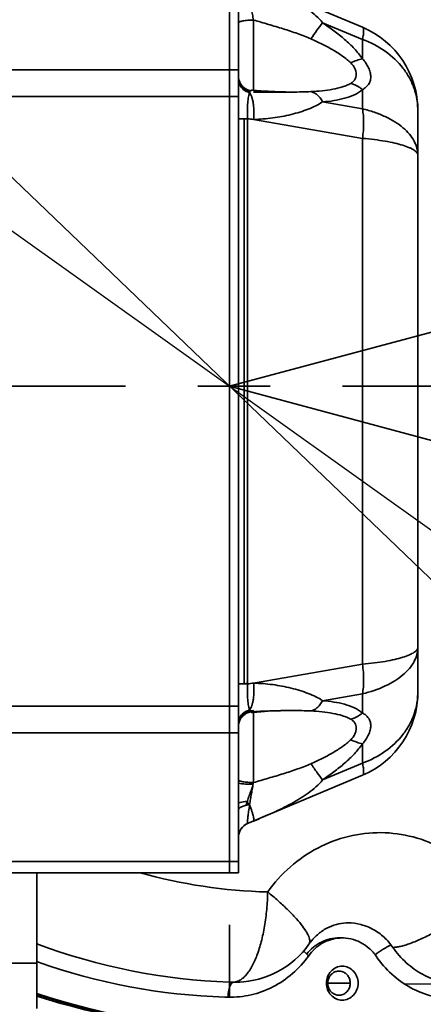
# Model space of a CAD drawing. Header units: millimetres. Extents: x 3881 to 9821, y -2100 to 2100.
# Tile 19 of 27: x 8565 to 8618, y 496 to 626. Entities that reach past the tile are written whole.
import ezdxf

# ---------------------------------------------------------------- set-up
doc = ezdxf.new("R2010")
doc.units = ezdxf.units.MM
doc.header["$PDSIZE"] = -5
doc.linetypes.add('CENTER', pattern=[0.6, 0.375, -0.075, 0.075, -0.075])
doc.layers.get('0').update_dxf_attribs({"lineweight": 35})
doc.layers.add('尺寸线层', color=3, linetype='Continuous', lineweight=18)
doc.layers.add('粗实线层', color=7, linetype='Continuous', lineweight=35)
doc.styles.add('标准', font='FSGB2312.ttf', dxfattribs={"width": 0.667})
doc.dimstyles.new('标准', dxfattribs={"dimscale": 20, "dimtxt": 3.5, "dimasz": 4, "dimexe": 2, "dimexo": 0, "dimtad": 1, "dimdsep": 46, "dimtxsty": '标准', "dimblk": '_CAXARROW', "dimcen": 0, "dimdle": 6, "dimazin": 2, "dimtfac": 0.707107, "dimtdec": 3, "dimtmove": 2, "dimatfit": 3, "dimfxl": 1, "dimfrac": 2, "dimtolj": 1, "dimarcsym": 1})

# ---------------------------------------------------------------- blocks, each defined once
blk = doc.blocks.new('_CAXARROW')
blk.add_hatch(color=0).paths.add_polyline_path([(0, 0), (-1, 0.125), (-1, -0.125)], flags=0)
blk = doc.blocks.new('*D25')
at = {"layer": 'Defpoints', "color": 0, "transparency": 16777216}
for p in [(9571.23, 839.87), (9135.51, 625.18), (8592.75, 577.69), (8592.75, 577.69), (9571.23, 315.51)]:
    blk.add_point(p, dxfattribs=at)
at = {"layer": '尺寸线层', "color": 0, "linetype": 'Continuous', "lineweight": -2, "transparency": 16777216}
for start, end in [(4.275, 6.5795), (353.4205, 354.2711)]:
    blk.add_arc((8592.75, 577.69), 544.84, start, end, dxfattribs=at)
at = {"layer": '尺寸线层', "color": 0, "lineweight": -2, "transparency": 16777216, "xscale": 80, "yscale": 80, "zscale": 80}
for p, rotation in [((9119.02, 718.7), 100.7897579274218), ((9119.02, 436.68), 259.2102420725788)]:
    blk.add_blockref('_CAXARROW', p, dxfattribs=dict(at, rotation=rotation))
at = {"layer": '尺寸线层', "color": 0, "transparency": 16777216, "insert": (9137.54, 570.8), "char_height": 70, "width": 191.8826, "attachment_point": 5, "style": '标准', "bg_fill": 3, "box_fill_scale": 1.1, "bg_fill_color": 256, "bg_fill_true_color": 13158600, "bg_fill_transparency": 0}
blk.add_mtext('\\A1;30°', dxfattribs=at)
blk = doc.blocks.new('*D26')
at = {"layer": 'Defpoints', "color": 0, "transparency": 16777216}
blk.add_point((8776.81, 401.21), dxfattribs=at)
at = {"layer": '尺寸线层', "color": 0, "linetype": 'Continuous', "lineweight": -2, "transparency": 16777216}
blk.add_line((8719.07, 456.58), (8466.43, 698.8), dxfattribs=at)
at = {"layer": '尺寸线层', "color": 0, "lineweight": -2, "transparency": 16777216, "xscale": 80, "yscale": 80, "zscale": 80, "rotation": 316.206092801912}
blk.add_blockref('_CAXARROW', (8776.81, 401.21), dxfattribs=at)
at = {"layer": '尺寸线层', "color": 0, "transparency": 16777216, "insert": (8266.42, 890.56), "char_height": 70, "width": 321.4406, "attachment_point": 5, "rotation": 316.2061, "style": '标准', "bg_fill": 3, "box_fill_scale": 1.1, "bg_fill_color": 256, "bg_fill_true_color": 13158600, "bg_fill_transparency": 0}
blk.add_mtext('\\A1;%%C510', dxfattribs=at)
at = {"layer": 'Defpoints', "color": 0, "transparency": 16777216}
blk.add_point((8408.68, 754.17), dxfattribs=at)
at = {"layer": '尺寸线层', "color": 0, "lineweight": -2, "transparency": 16777216, "xscale": 80, "yscale": 80, "zscale": 80, "rotation": 136.2060928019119}
blk.add_blockref('_CAXARROW', (8408.68, 754.17), dxfattribs=at)
blk = doc.blocks.new('*D27')
at = {"layer": 'Defpoints', "color": 0, "transparency": 16777216}
for p in [(7834.55, 1118.84), (9350.94, 36.54)]:
    blk.add_point(p, dxfattribs=at)
at = {"layer": '尺寸线层', "color": 0, "linetype": 'Continuous', "lineweight": -2, "transparency": 16777216}
blk.add_line((9285.82, 83.02), (7899.67, 1072.36), dxfattribs=at)
at = {"layer": '尺寸线层', "color": 0, "lineweight": -2, "transparency": 16777216, "xscale": 80, "yscale": 80, "zscale": 80}
for p, rotation in [((7834.55, 1118.84), 144.4833009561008), ((9350.94, 36.54), 324.4833009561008)]:
    blk.add_blockref('_CAXARROW', p, dxfattribs=dict(at, rotation=rotation))
at = {"layer": '尺寸线层', "color": 0, "transparency": 16777216, "insert": (7631.39, 1263.84), "char_height": 70, "width": 394.9707, "attachment_point": 5, "rotation": 324.4833, "style": '标准', "bg_fill": 3, "box_fill_scale": 1.1, "bg_fill_color": 256, "bg_fill_true_color": 13158600, "bg_fill_transparency": 0}
blk.add_mtext('\\A1;%%C2043', dxfattribs=at)

msp = doc.modelspace()

# ---------------------------------------------------------------- linework, layer by layer
at = {"color": 8}
for q in [(9492.508, 818.78), (9492.508, 336.599)]:
    msp.add_line((8592.746, 577.69), q, dxfattribs=at)
at = {"color": 1, "linetype": 'CENTER', "ltscale": 128.016}
for p, q in [((8592.746, 439.09), (8592.746, 716.29)), ((8454.146, 577.69), (8731.346, 577.69))]:
    msp.add_line(p, q, dxfattribs=at)
at = {"color": 0, "linetype": 'Continuous'}
for p, q in [((8592.746, 638.2), (8592.746, 513.2)), ((8593.946, 513.2), (8593.946, 638.2)), ((8595.171, 631.685), (8610.395, 625.289)), ((8595.946, 626.245), (8595.946, 616.942)), ((8605.111, 625.889), (8610.395, 623.669)), ((8610.395, 621.107), (8610.395, 623.669)), ((8593.946, 619.664), (8390.82, 619.664)), ((8596.929, 616.861), (8595.762, 616.957)), ((8601.064, 616.7), (8595.946, 616.7)), ((8610.395, 614.472), (8610.395, 617.033)), ((8593.946, 616.129), (8390.82, 616.129)), ((8610.395, 614.472), (8605.111, 615.392)), ((8617.746, 614.226), (8617.746, 537.174)), ((8595.171, 613.162), (8593.946, 613.162)), ((8594.707, 538.238), (8594.707, 613.162)), ((8595.171, 613.108), (8594.972, 613.13)), ((8595.171, 538.238), (8595.171, 613.162)), ((8595.969, 613.071), (8610.395, 610.561)), ((8610.395, 540.839), (8610.395, 610.561)), ((8610.395, 540.839), (8595.969, 538.328)), ((8593.946, 538.238), (8595.171, 538.238)), ((8605.111, 536.008), (8610.395, 536.928)), ((8610.395, 534.366), (8610.395, 536.928)), ((8593.946, 535.271), (8390.82, 535.271)), ((8595.762, 534.442), (8595.875, 534.453)), ((8595.946, 534.549), (8595.946, 534.7)), ((8595.946, 534.458), (8595.946, 525.155)), ((8593.946, 531.735), (8390.82, 531.735)), ((8610.395, 527.731), (8610.395, 530.292)), ((8610.395, 527.731), (8605.111, 525.511)), ((8595.171, 519.715), (8610.395, 526.111)), ((8593.946, 514.664), (8390.82, 514.664)), ((8375.787, 513.2), (8593.946, 513.2)), ((8567.246, 495.2), (8567.246, 513.2)), ((8608.475, 506.549), (8608.214, 506.546)), ((8603.299, 503.715), (8603.299, 503.715)), ((8567.244, 501.406), (8567.308, 501.383)), ((8567.246, 501.412), (8567.31, 501.39)), ((8567.246, 501.2), (8438.246, 501.2)), ((8593.904, 498.695), (8593.599, 498.69)), ((8605.792, 498.573), (8608.774, 498.546)), ((8620.353, 498.442), (8615.928, 498.482))]:
    msp.add_line(p, q, dxfattribs=at)
for points in [[(8600.77, 616.701), (8600.188, 616.708), (8599.518, 616.724), (8598.756, 616.753), (8597.894, 616.797), (8596.929, 616.861)], [(8595.875, 534.453), (8596.937, 534.54), (8597.901, 534.603), (8598.761, 534.647), (8599.521, 534.675), (8600.19, 534.692), (8600.771, 534.699), (8601.064, 534.7)], [(8595.171, 519.715), (8595.076, 519.671), (8594.971, 519.617), (8594.87, 519.556), (8594.772, 519.49), (8594.679, 519.418), (8594.59, 519.34), (8594.506, 519.258), (8594.426, 519.171), (8594.352, 519.079), (8594.284, 518.983), (8594.221, 518.883), (8594.165, 518.78), (8594.114, 518.674), (8594.07, 518.564), (8594.033, 518.452), (8594.002, 518.339), (8593.977, 518.223), (8593.96, 518.106), (8593.95, 517.989), (8593.946, 517.871)]]:
    msp.add_lwpolyline(points, dxfattribs=at)
for centre, radius, start, end in [((8605.746, 614.226), 12, 0, 67.20941), ((8595.946, 618.7), 2, 183.75, 258.75), ((8595.891, 618.816), 1.945, 186.19042, 192.22781), ((8601.058, 691.436), 74.736, 269.76949, 269.96123), ((8602.091, 674.664), 61.944, 263.15331, 263.40091), ((8602.603, 675.059), 62.341, 263.15392, 263.89194), ((8602.1, 476.66), 62.02, 96.59955, 96.84685), ((8602.139, 476.333), 62.35, 96.41606, 96.60011), ((8602.603, 476.341), 62.342, 96.10806, 96.84608), ((8605.746, 537.174), 12, 292.79059, 0), ((8595.946, 532.7), 2, 90, 176.25), ((8595.949, 532.497), 2.052, 95.95878, 100.02043), ((8595.947, 532.519), 2.03, 90.01267, 95.96593), ((8601.058, 459.975), 74.725, 90.03748, 90.22992), ((8595.892, 532.583), 1.946, 167.31913, 173.58994), ((8620.657, 514.141), 26.915, 161.50898, 162.69996), ((8579.103, 516.834), 17.061, 18.53766, 20.02945), ((8581.859, 517.764), 14.152, 18.28434, 18.51606), ((8648.408, 513.762), 53.642, 170.92506, 171.908), ((8595.946, 517.871), 2, 112.79062, 180), ((8599.571, 579.873), 69.246, 254.34741, 268.56331), ((8607.29, 499.353), 5.206, 89.4559, 91.89786), ((8607.291, 499.317), 5.242, 87.62158, 89.48479), ((8607.29, 499.334), 5.225, 87.60658, 89.45612), ((8607.72, 499.318), 5.237, 92.17581, 94.17306), ((8595.319, 578.398), 79.731, 249.38059, 268.14814), ((8593.534, 510.689), 12, 271.76919, 324.46637), ((8594.612, 578.163), 81.49, 250.42403, 268.25937), ((8607.286, 498.756), 1.403, 74.74151, 90.00102), ((8595.322, 578.39), 79.724, 268.14603, 268.56023), ((8593.581, 509.148), 10.458, 268.56028, 270.09793), ((8593.589, 508.896), 10.207, 271.77039, 274.2097), ((8592.746, 577.69), 126, 263.32566, 320.60323), ((8594.18, 577.677), 85, 251.52381, 269.48756), ((8594.61, 577.673), 85, 251.21958, 269.48755), ((8593.462, 577.676), 84.993, 252.03271, 269.79449), ((8594.612, 578.112), 81.439, 268.25804, 268.56024)]:
    msp.add_arc(centre, radius, start, end, dxfattribs=at)
for points, knots in [([(8605.111, 625.889), (8604.846, 626.225), (8604.244, 626.851), (8603.22, 627.666), (8602.111, 628.396), (8600.548, 629.286), (8598.496, 630.274), (8596.816, 630.994), (8595.969, 631.35)], [0, 0, 0, 0, 0.1195646, 0.241215, 0.364732, 0.4898059, 0.7434329, 1, 1, 1, 1]), ([(8595.946, 626.245), (8595.897, 626.489), (8595.809, 626.983), (8595.68, 627.722), (8595.553, 628.454), (8595.478, 628.939), (8595.437, 629.177)], [0, 0, 0, 0, 0.2515441, 0.505258, 0.7564651, 1, 1, 1, 1]), ([(8595.946, 626.245), (8595.816, 626.245), (8595.561, 626.24), (8595.19, 626.218), (8594.848, 626.184), (8594.548, 626.138), (8594.301, 626.082), (8594.134, 626.026), (8594.036, 625.974), (8593.977, 625.932), (8593.946, 625.887), (8593.946, 625.858)], [0, 0, 0, 0, 0.1863486, 0.3661324, 0.532177, 0.6787745, 0.8009247, 0.8948631, 0.9307958, 0.9595846, 1, 1, 1, 1]), ([(8595.946, 626.245), (8596.609, 626.056), (8597.926, 625.678), (8599.876, 625.09), (8601.467, 624.57), (8602.689, 624.122), (8603.278, 623.882), (8603.561, 623.754)], [0, 0, 0, 0, 0.2577556, 0.5127035, 0.762381, 0.8835387, 1, 1, 1, 1]), ([(8605.111, 625.889), (8604.85, 625.56), (8604.326, 624.853), (8603.821, 624.133), (8603.561, 623.754)], [0, 0, 0, 0, 0.4770424, 1, 1, 1, 1]), ([(8610.395, 621.107), (8610.078, 621.582), (8609.328, 622.483), (8608.036, 623.702), (8606.617, 624.839), (8605.619, 625.545), (8605.111, 625.889)], [0, 0, 0, 0, 0.2388722, 0.4884307, 0.7430465, 1, 1, 1, 1]), ([(8610.395, 623.669), (8610.441, 623.879), (8610.5, 624.18), (8610.545, 624.56), (8610.558, 624.789), (8610.549, 624.977), (8610.521, 625.124), (8610.474, 625.231), (8610.421, 625.277), (8610.395, 625.289)], [0, 0, 0, 0, 0.3847919, 0.5456193, 0.6824862, 0.7940987, 0.8815092, 0.9477997, 1, 1, 1, 1]), ([(8603.561, 623.754), (8604.059, 623.53), (8605.036, 623.07), (8606.442, 622.322), (8607.538, 621.638), (8608.327, 621.044), (8608.682, 620.729), (8608.845, 620.566)], [0, 0, 0, 0, 0.2641335, 0.5224393, 0.7706021, 0.888548, 1, 1, 1, 1]), ([(8617.746, 614.226), (8617.746, 614.723), (8617.66, 615.723), (8617.278, 617.189), (8616.648, 618.593), (8615.484, 620.362), (8613.461, 622.265), (8611.462, 623.286), (8610.395, 623.669)], [0, 0, 0, 0, 0.1171577, 0.2353681, 0.3554541, 0.4782063, 0.7326262, 1, 1, 1, 1]), ([(8610.395, 621.107), (8610.136, 621.058), (8609.607, 620.907), (8609.101, 620.692), (8608.845, 620.566)], [0, 0, 0, 0, 0.4794651, 1, 1, 1, 1]), ([(8608.845, 620.566), (8609.064, 620.347), (8609.341, 619.98), (8609.539, 619.436), (8609.591, 619.051), (8609.545, 618.686), (8609.401, 618.354), (8609.162, 618.068), (8608.957, 617.918), (8608.845, 617.85)], [0, 0, 0, 0, 0.2915388, 0.421398, 0.5411683, 0.6534438, 0.763282, 0.8768564, 1, 1, 1, 1]), ([(8610.395, 621.107), (8610.719, 620.751), (8611.128, 620.164), (8611.432, 619.314), (8611.514, 618.717), (8611.445, 618.166), (8611.222, 617.688), (8610.859, 617.303), (8610.557, 617.115), (8610.395, 617.033)], [0, 0, 0, 0, 0.3012106, 0.4376489, 0.5616746, 0.6740976, 0.7797526, 0.8862148, 1, 1, 1, 1]), ([(8595.437, 616.631), (8595.234, 616.68), (8594.833, 616.841), (8594.418, 617.191), (8594.172, 617.543), (8593.999, 617.912), (8593.946, 618.215), (8593.946, 618.41)], [0, 0, 0, 0, 0.2516743, 0.5112928, 0.639747, 0.764926, 1, 1, 1, 1]), ([(8593.99, 618.404), (8594.031, 618.215), (8594.171, 617.847), (8594.535, 617.382), (8595.021, 617.04), (8595.399, 616.916), (8595.592, 616.882)], [0, 0, 0, 0, 0.2481738, 0.4973616, 0.7479661, 1, 1, 1, 1]), ([(8608.845, 617.85), (8608.681, 617.751), (8608.322, 617.576), (8607.526, 617.293), (8606.425, 617.044), (8605.022, 616.855), (8604.055, 616.782), (8603.561, 616.756)], [0, 0, 0, 0, 0.1057483, 0.2196694, 0.4651453, 0.7271193, 1, 1, 1, 1]), ([(8610.395, 617.033), (8610.276, 617.127), (8609.8, 617.468), (8609.262, 617.727), (8608.845, 617.85)], [0, 0, 0, 0, 0.2579062, 1, 1, 1, 1]), ([(8595.171, 613.162), (8595.153, 613.533), (8595.134, 614.239), (8595.166, 615.214), (8595.245, 615.92), (8595.345, 616.37), (8595.405, 616.552), (8595.437, 616.631)], [0, 0, 0, 0, 0.3184807, 0.6052491, 0.8363395, 0.9268099, 1, 1, 1, 1]), ([(8595.437, 616.631), (8595.46, 616.682), (8595.504, 616.772), (8595.581, 616.883), (8595.668, 616.949), (8595.734, 616.96), (8595.762, 616.957)], [0, 0, 0, 0, 0.3456309, 0.6129278, 0.8217981, 1, 1, 1, 1]), ([(8595.969, 613.071), (8595.999, 613.4), (8596.028, 614.066), (8595.977, 614.893), (8595.869, 615.527), (8595.759, 615.952), (8595.62, 616.32), (8595.502, 616.537), (8595.437, 616.631)], [0, 0, 0, 0, 0.2707721, 0.5468209, 0.6776993, 0.7987118, 0.9066873, 1, 1, 1, 1]), ([(8600.757, 616.7), (8599.964, 616.704), (8598.359, 616.735), (8596.756, 616.805), (8595.946, 616.85)], [0, 0, 0, 0, 0.494428, 1, 1, 1, 1]), ([(8603.561, 616.756), (8603.158, 616.734), (8602.326, 616.707), (8601.493, 616.7), (8601.064, 616.7)], [0, 0, 0, 0, 0.4844585, 1, 1, 1, 1]), ([(8605.111, 615.392), (8605.013, 615.573), (8604.802, 615.907), (8604.425, 616.328), (8604.01, 616.622), (8603.708, 616.73), (8603.561, 616.756)], [0, 0, 0, 0, 0.2898352, 0.555161, 0.7908607, 1, 1, 1, 1]), ([(8605.111, 615.392), (8605.613, 615.432), (8606.594, 615.543), (8608.013, 615.834), (8609.309, 616.281), (8610.078, 616.747), (8610.395, 617.033)], [0, 0, 0, 0, 0.2689885, 0.5274799, 0.7722153, 1, 1, 1, 1]), ([(8605.111, 615.392), (8604.83, 615.202), (8604.21, 614.853), (8603.201, 614.415), (8602.1, 614.034), (8600.535, 613.602), (8598.488, 613.223), (8596.814, 613.091), (8595.969, 613.071)], [0, 0, 0, 0, 0.1066131, 0.2231756, 0.3459966, 0.4729032, 0.7339354, 1, 1, 1, 1]), ([(8610.395, 610.561), (8610.446, 610.91), (8610.525, 611.606), (8610.568, 612.628), (8610.53, 613.584), (8610.45, 614.19), (8610.395, 614.472)], [0, 0, 0, 0, 0.2700241, 0.5340137, 0.7803599, 1, 1, 1, 1]), ([(8617.746, 608.269), (8617.746, 608.597), (8617.657, 609.269), (8617.265, 610.24), (8616.626, 611.164), (8615.758, 612.022), (8614.676, 612.799), (8613.401, 613.482), (8611.958, 614.054), (8610.929, 614.346), (8610.395, 614.472)], [0, 0, 0, 0, 0.095338, 0.1949486, 0.3023765, 0.4199293, 0.5488027, 0.6890442, 0.8399532, 1, 1, 1, 1]), ([(8617.746, 608.269), (8617.746, 608.33), (8617.722, 608.46), (8617.619, 608.645), (8617.455, 608.823), (8617.231, 608.997), (8616.947, 609.167), (8616.458, 609.403), (8615.701, 609.672), (8614.629, 609.953), (8613.365, 610.201), (8611.932, 610.409), (8610.922, 610.515), (8610.395, 610.561)], [0, 0, 0, 0, 0.0229718, 0.0484606, 0.0782889, 0.1135636, 0.1548752, 0.2025194, 0.3169538, 0.4562586, 0.61849, 0.8009529, 1, 1, 1, 1]), ([(8617.746, 543.13), (8617.746, 542.802), (8617.656, 542.128), (8617.263, 541.155), (8616.622, 540.231), (8615.752, 539.373), (8614.669, 538.596), (8612.912, 537.657), (8611.43, 537.172), (8610.395, 536.928)], [0, 0, 0, 0, 0.095569, 0.1954651, 0.3031156, 0.4208805, 0.5498471, 0.6900524, 1, 1, 1, 1]), ([(8617.746, 543.13), (8617.746, 543.069), (8617.722, 542.94), (8617.62, 542.756), (8617.456, 542.578), (8617.233, 542.404), (8616.95, 542.234), (8616.463, 541.999), (8615.707, 541.729), (8614.636, 541.448), (8613.371, 541.2), (8611.936, 540.991), (8610.924, 540.885), (8610.395, 540.839)], [0, 0, 0, 0, 0.0229351, 0.0483554, 0.0780836, 0.1132378, 0.1544434, 0.2019665, 0.3161428, 0.4553413, 0.617622, 0.8003615, 1, 1, 1, 1]), ([(8610.395, 536.928), (8610.45, 537.21), (8610.53, 537.816), (8610.568, 538.772), (8610.525, 539.794), (8610.446, 540.489), (8610.395, 540.839)], [0, 0, 0, 0, 0.2196401, 0.4659863, 0.7299759, 1, 1, 1, 1]), ([(8595.437, 534.769), (8595.405, 534.848), (8595.345, 535.03), (8595.245, 535.479), (8595.166, 536.186), (8595.134, 537.161), (8595.153, 537.867), (8595.171, 538.238)], [0, 0, 0, 0, 0.0731901, 0.1636605, 0.394751, 0.6815194, 1, 1, 1, 1]), ([(8595.969, 538.328), (8596.002, 537.973), (8596.029, 537.272), (8595.968, 536.417), (8595.851, 535.79), (8595.74, 535.389), (8595.605, 535.051), (8595.496, 534.854), (8595.437, 534.769)], [0, 0, 0, 0, 0.2928644, 0.5744428, 0.7016285, 0.8158849, 0.9153892, 1, 1, 1, 1]), ([(8605.111, 536.008), (8604.83, 536.198), (8604.21, 536.546), (8603.201, 536.985), (8602.1, 537.366), (8600.535, 537.797), (8598.488, 538.177), (8596.814, 538.309), (8595.969, 538.328)], [0, 0, 0, 0, 0.1066131, 0.2231755, 0.3459966, 0.4729032, 0.7339354, 1, 1, 1, 1]), ([(8617.746, 537.174), (8617.746, 536.678), (8617.66, 535.68), (8617.28, 534.216), (8616.652, 532.814), (8615.49, 531.045), (8613.467, 529.138), (8611.465, 528.115), (8610.395, 527.731)], [0, 0, 0, 0, 0.1169225, 0.2348646, 0.3547833, 0.4774189, 0.7319744, 1, 1, 1, 1]), ([(8605.111, 536.008), (8605.006, 535.813), (8604.784, 535.464), (8604.391, 535.042), (8603.982, 534.765), (8603.696, 534.667), (8603.561, 534.644)], [0, 0, 0, 0, 0.3116449, 0.5805768, 0.8072275, 1, 1, 1, 1]), ([(8610.395, 534.366), (8610.078, 534.652), (8609.309, 535.118), (8608.013, 535.566), (8606.594, 535.857), (8605.613, 535.968), (8605.111, 536.008)], [0, 0, 0, 0, 0.2277847, 0.47252, 0.7310115, 1, 1, 1, 1]), ([(8595.437, 534.769), (8595.234, 534.72), (8594.833, 534.558), (8594.418, 534.209), (8594.172, 533.857), (8593.999, 533.488), (8593.946, 533.185), (8593.946, 532.989)], [0, 0, 0, 0, 0.2516743, 0.5112928, 0.639747, 0.764926, 1, 1, 1, 1]), ([(8595.592, 534.518), (8595.4, 534.484), (8595.025, 534.361), (8594.542, 534.023), (8594.178, 533.563), (8594.036, 533.198), (8593.993, 533.011)], [0, 0, 0, 0, 0.251896, 0.5024488, 0.7516903, 1, 1, 1, 1]), ([(8595.762, 534.442), (8595.734, 534.44), (8595.668, 534.451), (8595.581, 534.517), (8595.504, 534.628), (8595.46, 534.718), (8595.437, 534.769)], [0, 0, 0, 0, 0.178197, 0.3870696, 0.6543695, 1, 1, 1, 1]), ([(8595.946, 534.549), (8595.931, 534.534), (8595.878, 534.486), (8595.812, 534.447), (8595.762, 534.442)], [0, 0, 0, 0, 0.3034444, 1, 1, 1, 1]), ([(8595.946, 534.549), (8596.756, 534.594), (8598.36, 534.665), (8599.965, 534.696), (8600.758, 534.699)], [0, 0, 0, 0, 0.5055737, 1, 1, 1, 1]), ([(8601.064, 534.7), (8601.493, 534.7), (8602.326, 534.692), (8603.158, 534.665), (8603.561, 534.644)], [0, 0, 0, 0, 0.5155417, 1, 1, 1, 1]), ([(8603.561, 534.644), (8604.055, 534.617), (8605.022, 534.545), (8606.425, 534.355), (8607.526, 534.106), (8608.322, 533.824), (8608.681, 533.648), (8608.845, 533.549)], [0, 0, 0, 0, 0.2728806, 0.5348547, 0.7803306, 0.8942518, 1, 1, 1, 1]), ([(8610.395, 534.366), (8610.274, 534.272), (8609.798, 533.93), (8609.26, 533.672), (8608.845, 533.549)], [0, 0, 0, 0, 0.2608307, 1, 1, 1, 1]), ([(8610.395, 534.366), (8610.557, 534.285), (8610.859, 534.097), (8611.222, 533.712), (8611.445, 533.233), (8611.514, 532.682), (8611.432, 532.086), (8611.127, 531.236), (8610.719, 530.648), (8610.395, 530.292)], [0, 0, 0, 0, 0.1138045, 0.2202954, 0.3259544, 0.4383933, 0.5624199, 0.6988539, 1, 1, 1, 1]), ([(8608.845, 533.549), (8608.957, 533.482), (8609.162, 533.332), (8609.401, 533.046), (8609.545, 532.713), (8609.591, 532.348), (8609.539, 531.963), (8609.341, 531.42), (8609.064, 531.052), (8608.845, 530.833)], [0, 0, 0, 0, 0.1231437, 0.2367182, 0.3465564, 0.458832, 0.5786023, 0.7084614, 1, 1, 1, 1]), ([(8608.845, 530.833), (8608.682, 530.67), (8608.327, 530.355), (8607.538, 529.762), (8606.442, 529.078), (8605.036, 528.33), (8604.059, 527.869), (8603.561, 527.646)], [0, 0, 0, 0, 0.1114521, 0.229398, 0.4775607, 0.7358664, 1, 1, 1, 1]), ([(8605.111, 525.511), (8605.619, 525.854), (8606.617, 526.56), (8608.036, 527.697), (8609.328, 528.916), (8610.078, 529.818), (8610.395, 530.292)], [0, 0, 0, 0, 0.2569535, 0.5115693, 0.7611278, 1, 1, 1, 1]), ([(8610.395, 530.292), (8610.138, 530.341), (8609.609, 530.492), (8609.103, 530.707), (8608.845, 530.833)], [0, 0, 0, 0, 0.4756227, 1, 1, 1, 1]), ([(8603.561, 527.646), (8603.278, 527.518), (8602.689, 527.277), (8601.467, 526.829), (8599.876, 526.31), (8597.926, 525.722), (8596.609, 525.343), (8595.946, 525.155)], [0, 0, 0, 0, 0.1164613, 0.2376188, 0.4872963, 0.7422442, 1, 1, 1, 1]), ([(8605.111, 525.511), (8604.865, 525.821), (8604.34, 526.527), (8603.834, 527.247), (8603.561, 527.646)], [0, 0, 0, 0, 0.4503729, 1, 1, 1, 1]), ([(8610.395, 526.111), (8610.421, 526.122), (8610.474, 526.168), (8610.521, 526.275), (8610.549, 526.422), (8610.558, 526.611), (8610.545, 526.84), (8610.5, 527.22), (8610.441, 527.521), (8610.395, 527.731)], [0, 0, 0, 0, 0.0522003, 0.1184908, 0.2059013, 0.3175138, 0.4543807, 0.6152081, 1, 1, 1, 1]), ([(8593.946, 525.541), (8593.946, 525.513), (8593.977, 525.468), (8594.035, 525.425), (8594.134, 525.373), (8594.301, 525.318), (8594.548, 525.262), (8594.848, 525.216), (8595.19, 525.181), (8595.561, 525.16), (8595.816, 525.155), (8595.946, 525.155)], [0, 0, 0, 0, 0.0404037, 0.0691763, 0.1050835, 0.1989499, 0.3210571, 0.4676389, 0.6337465, 0.8136234, 1, 1, 1, 1]), ([(8595.901, 524.923), (8595.568, 524.924), (8594.914, 524.946), (8594.262, 525.01), (8593.946, 525.059)], [0, 0, 0, 0, 0.5095091, 1, 1, 1, 1]), ([(8595.437, 522.223), (8595.478, 522.461), (8595.553, 522.946), (8595.679, 523.678), (8595.809, 524.417), (8595.897, 524.91), (8595.946, 525.155)], [0, 0, 0, 0, 0.2435362, 0.4947437, 0.7484566, 1, 1, 1, 1]), ([(8605.111, 525.511), (8604.846, 525.174), (8604.244, 524.549), (8603.22, 523.734), (8602.111, 523.004), (8600.548, 522.114), (8598.496, 521.125), (8596.816, 520.406), (8595.969, 520.05)], [0, 0, 0, 0, 0.1195647, 0.2412151, 0.364732, 0.489806, 0.7434329, 1, 1, 1, 1]), ([(8595.863, 524.706), (8595.797, 524.533), (8595.543, 523.86), (8595.3, 523.184), (8595.132, 522.677)], [0, 0, 0, 0, 0.2576755, 1, 1, 1, 1]), ([(8595.132, 522.677), (8595.03, 522.666), (8594.629, 522.617), (8594.232, 522.533), (8593.945, 522.443)], [0, 0, 0, 0, 0.2553436, 1, 1, 1, 1]), ([(8595.437, 522.223), (8595.242, 522.202), (8594.955, 522.155), (8594.599, 522.048), (8594.37, 521.953), (8594.185, 521.844), (8594.049, 521.724), (8593.966, 521.597), (8593.946, 521.507), (8593.946, 521.465)], [0, 0, 0, 0, 0.3316756, 0.4869218, 0.6271579, 0.7479207, 0.8482051, 0.9300217, 1, 1, 1, 1]), ([(8595.969, 520.05), (8595.987, 520.057), (8596.004, 520.093), (8596.011, 520.146), (8596.012, 520.242), (8595.99, 520.403), (8595.939, 520.648), (8595.856, 520.961), (8595.694, 521.496), (8595.546, 521.922), (8595.437, 522.223)], [0, 0, 0, 0, 0.0249085, 0.0452533, 0.0724658, 0.149978, 0.2601183, 0.4035529, 0.5777452, 1, 1, 1, 1]), ([(8595.171, 519.715), (8595.168, 519.713), (8595.161, 519.716), (8595.157, 519.724), (8595.151, 519.74), (8595.147, 519.768), (8595.145, 519.812), (8595.145, 519.87), (8595.147, 519.942), (8595.151, 520.027), (8595.161, 520.166), (8595.18, 520.37), (8595.225, 520.768), (8595.268, 521.087), (8595.3, 521.313)], [0, 0, 0, 0, 0.0063319, 0.0110548, 0.0175665, 0.0365745, 0.063945, 0.0998229, 0.1442314, 0.1969949, 0.2578614, 0.402855, 0.5769602, 1, 1, 1, 1]), ([(8627.703, 510.375), (8626.857, 511.606), (8624.895, 513.87), (8621.274, 516.468), (8617.182, 518.106), (8612.844, 518.69), (8608.495, 518.186), (8604.374, 516.623), (8600.706, 514.092), (8598.703, 511.865), (8597.835, 510.649)], [0, 0, 0, 0, 0.1275492, 0.2530975, 0.377015, 0.5000042, 0.6229927, 0.7469083, 0.8724537, 1, 1, 1, 1]), ([(8593.319, 498.693), (8593.46, 498.697), (8593.753, 498.748), (8594.178, 498.939), (8594.592, 499.241), (8594.993, 499.649), (8595.379, 500.16), (8595.894, 501.012), (8596.465, 502.309), (8597.017, 504.105), (8597.444, 506.145), (8597.729, 508.354), (8597.816, 509.876), (8597.834, 510.65)], [0, 0, 0, 0, 0.0314474, 0.0651865, 0.1026174, 0.1446797, 0.1919098, 0.2445195, 0.3654978, 0.5057046, 0.6614262, 0.8279983, 1, 1, 1, 1]), ([(8597.834, 510.65), (8598.293, 510.275), (8599.165, 509.534), (8600.371, 508.421), (8601.406, 507.367), (8602.245, 506.398), (8602.797, 505.641), (8603.114, 505.094), (8603.278, 504.743), (8603.381, 504.428), (8603.423, 504.151), (8603.402, 503.909), (8603.34, 503.771), (8603.299, 503.715)], [0, 0, 0, 0, 0.1943639, 0.3750043, 0.5374984, 0.6784006, 0.7949299, 0.8435662, 0.8857078, 0.921576, 0.9517133, 0.9772065, 1, 1, 1, 1]), ([(8614.439, 503.296), (8614.594, 503.298), (8614.931, 503.33), (8615.471, 503.437), (8616.083, 503.605), (8617.035, 503.929), (8618.356, 504.485), (8620.057, 505.332), (8621.88, 506.359), (8623.761, 507.531), (8625.629, 508.804), (8626.846, 509.707), (8627.439, 510.169)], [0, 0, 0, 0, 0.0312698, 0.0683329, 0.111119, 0.1594183, 0.2712745, 0.4005969, 0.5431331, 0.6940236, 0.8480865, 1, 1, 1, 1]), ([(8608.214, 506.546), (8607.784, 506.532), (8606.896, 506.398), (8605.593, 505.867), (8604.341, 504.976), (8603.626, 504.17), (8603.3, 503.714)], [0, 0, 0, 0, 0.2200531, 0.4546419, 0.7132035, 1, 1, 1, 1]), ([(8614.438, 503.295), (8614.099, 503.789), (8613.312, 504.697), (8611.858, 505.737), (8610.217, 506.391), (8609.053, 506.545), (8608.475, 506.549)], [0, 0, 0, 0, 0.255088, 0.5061935, 0.7540185, 1, 1, 1, 1]), ([(8607.338, 504.559), (8606.928, 504.563), (8606.101, 504.472), (8604.923, 504.051), (8603.86, 503.365), (8603.266, 502.757), (8603.003, 502.424)], [0, 0, 0, 0, 0.2462763, 0.4942104, 0.7451847, 1, 1, 1, 1]), ([(8603.266, 502.197), (8603.505, 502.532), (8604.051, 503.15), (8605.04, 503.876), (8606.152, 504.363), (8606.943, 504.513), (8607.339, 504.542)], [0, 0, 0, 0, 0.2547943, 0.5060718, 0.754048, 1, 1, 1, 1]), ([(8607.522, 504.552), (8607.974, 504.569), (8608.89, 504.484), (8610.189, 504.007), (8611.341, 503.21), (8611.961, 502.502), (8612.227, 502.115)], [0, 0, 0, 0, 0.2460368, 0.4937408, 0.7448194, 1, 1, 1, 1]), ([(8603.266, 502.197), (8603.138, 502.303), (8602.906, 502.504), (8602.69, 502.724), (8602.598, 502.83)], [0, 0, 0, 0, 0.5415072, 1, 1, 1, 1]), ([(8612.067, 502.326), (8612.414, 502.586), (8613.102, 503.055), (8613.827, 503.464), (8614.185, 503.635)], [0, 0, 0, 0, 0.52235, 1, 1, 1, 1]), ([(8623.357, 498.416), (8622.492, 498.424), (8620.751, 498.657), (8618.297, 499.64), (8616.124, 501.199), (8614.947, 502.557), (8614.439, 503.296)], [0, 0, 0, 0, 0.245975, 0.4937938, 0.7449079, 1, 1, 1, 1]), ([(8592.566, 496.699), (8593.59, 496.673), (8595.662, 496.883), (8598.602, 497.966), (8601.221, 499.751), (8602.649, 501.333), (8603.266, 502.197)], [0, 0, 0, 0, 0.2460107, 0.4937945, 0.7448695, 1, 1, 1, 1]), ([(8612.227, 502.115), (8612.819, 501.253), (8614.193, 499.668), (8616.729, 497.85), (8619.592, 496.703), (8621.624, 496.43), (8622.632, 496.421)], [0, 0, 0, 0, 0.2550933, 0.50619, 0.7540099, 1, 1, 1, 1]), ([(8607.716, 500.806), (8607.442, 500.806), (8606.882, 500.685), (8606.184, 500.179), (8605.721, 499.431), (8605.559, 498.556), (8605.719, 497.68), (8606.18, 496.932), (8606.877, 496.426), (8607.437, 496.306), (8607.711, 496.306)], [0, 0, 0, 0, 0.1210573, 0.2444887, 0.3712126, 0.5001748, 0.6290831, 0.7556828, 0.8789934, 1, 1, 1, 1]), ([(8607.286, 500.159), (8607.139, 500.159), (8606.843, 500.112), (8606.576, 499.976), (8606.456, 499.89)], [0, 0, 0, 0, 0.4970144, 1, 1, 1, 1]), ([(8607.269, 496.959), (8607.449, 496.958), (8607.817, 497.027), (8608.29, 497.331), (8608.631, 497.793), (8608.797, 498.351), (8608.77, 498.934), (8608.552, 499.472), (8608.169, 499.893), (8607.83, 500.062), (8607.655, 500.11)], [0, 0, 0, 0, 0.1206101, 0.2433559, 0.3690241, 0.4971551, 0.6259907, 0.7534404, 0.8781903, 1, 1, 1, 1]), ([(8607.711, 496.306), (8607.985, 496.306), (8608.545, 496.426), (8609.244, 496.932), (8609.706, 497.68), (8609.868, 498.555), (8609.708, 499.431), (8609.247, 500.179), (8608.55, 500.685), (8607.99, 500.806), (8607.716, 500.806)], [0, 0, 0, 0, 0.1210573, 0.2444887, 0.3712126, 0.5001748, 0.6290831, 0.7556828, 0.8789934, 1, 1, 1, 1]), ([(8593.319, 498.692), (8593.274, 498.69), (8593.171, 498.658), (8593.035, 498.537), (8592.908, 498.346), (8592.793, 498.088), (8592.699, 497.775), (8592.603, 497.308), (8592.572, 496.943), (8592.566, 496.699)], [0, 0, 0, 0, 0.060233, 0.1371748, 0.2386224, 0.3649977, 0.5128407, 0.6740358, 1, 1, 1, 1]), ([(8606.456, 499.89), (8606.324, 499.795), (8606.086, 499.558), (8605.854, 499.108), (8605.766, 498.605), (8605.827, 498.097), (8606.033, 497.634), (8606.365, 497.262), (8606.791, 497.019), (8607.111, 496.961), (8607.269, 496.959)], [0, 0, 0, 0, 0.1239155, 0.2505586, 0.3787016, 0.5069748, 0.6337921, 0.7580659, 0.8799527, 1, 1, 1, 1])]:
    msp.add_open_spline(points, degree=3, knots=knots, dxfattribs=at)

# ---------------------------------------------------------------- next in the draw order: dimensions: what is measured, and where the dimension line sits
at = {"layer": '尺寸线层', "color": 7}
dim = msp.add_angular_dim_2l(base=(9135.51, 625.175), line1=((8592.746, 577.69), (9571.229, 315.506)), line2=((8592.746, 577.69), (9571.229, 839.873)), dimstyle='标准', override={"dimtad": 0, "dimtih": 1, "dimtoh": 1, "dimsah": 1, "dimtdec": 2, "dimtfill": 1, "dimtzin": 8}, dxfattribs=at)
dim.commit()
dim.dimension.update_dxf_attribs({"geometry": '*D25', "text_midpoint": (9137.539, 570.804), "dimtype": 162})

# ---------------------------------------------------------------- next in the draw order: dimensions: what is measured, and where the dimension line sits
dim = msp.add_diameter_dim_2p(p1=(8776.814, 401.213), p2=(8408.679, 754.167), dimstyle='标准', override={"dimpost": '%%C<>', "dimsah": 1, "dimtfill": 1, "dimtzin": 8}, dxfattribs=at)
dim.commit()
dim.dimension.update_dxf_attribs({"geometry": '*D26', "text_midpoint": (8266.423, 890.556), "dimtype": 163})

# ---------------------------------------------------------------- next in the draw order: dimensions: what is measured, and where the dimension line sits
at = {"layer": '尺寸线层'}
dim = msp.add_diameter_dim_2p(p1=(9350.939, 36.543), p2=(7834.553, 1118.837), text='%%C2043', dimstyle='标准', override={"dimpost": '%%C<>', "dimsah": 1, "dimtfac": 1, "dimtfill": 1}, dxfattribs=at)
dim.commit()
dim.dimension.update_dxf_attribs({"geometry": '*D27', "text_midpoint": (7631.395, 1263.838), "dimtype": 163})

# ---------------------------------------------------------------- next in the draw order: linework, layer by layer
at = {"layer": '粗实线层', "color": 8}
msp.add_arc((8592.746, 577.69), 931.502, 15, 345, dxfattribs=at)

doc.saveas('drawing.dxf')
